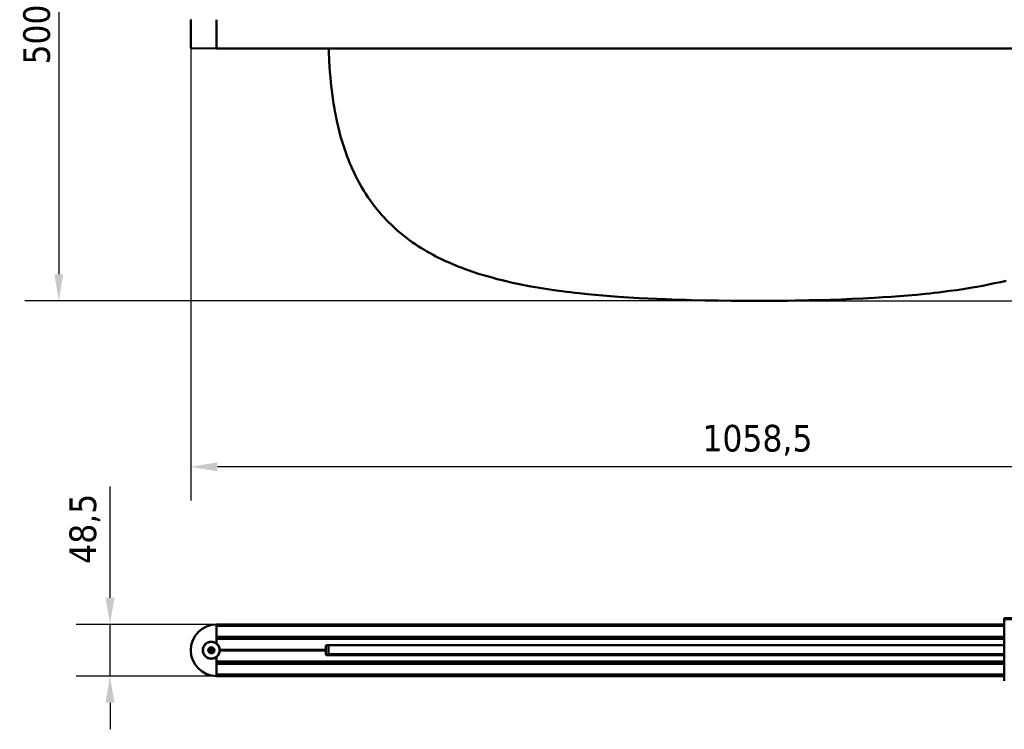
# Model space of a CAD drawing. Header units: millimetres. Extents: x 1402 to 3050, y 986 to 2575.
# Tile 1 of 6: x 1402 to 2326, y 992 to 1658. Entities that reach past the tile are written whole.
import ezdxf

# ---------------------------------------------------------------- set-up
doc = ezdxf.new("R2010")
doc.units = ezdxf.units.MM
doc.header["$LTSCALE"] = 10
doc.layers.add('Quota (ISO)', color=7, linetype='Continuous', lineweight=25)
doc.layers.add('Visibile (ISO)', color=7, linetype='Continuous', lineweight=50)
doc.styles.add('Testo nota (ISO)', font='tahoma.ttf')
doc.dimstyles.new('PENTA', dxfattribs={"dimscale": 10, "dimtxt": 2.5, "dimasz": 2.5, "dimexe": 3.175, "dimexo": 0, "dimgap": 0.762, "dimtad": 1, "dimrnd": 1e-08, "dimtxsty": 'Testo nota (ISO)', "dimcen": 0.09, "dimdle": 10, "dimclrd": 256, "dimclre": 256, "dimclrt": 256, "dimazin": 2, "dimtfac": 0.8, "dimtmove": 0, "dimatfit": 3, "dimfxl": 1, "dimtolj": 1, "dimlwd": -1, "dimlwe": -1, "dimarcsym": 0})

# ---------------------------------------------------------------- blocks, each defined once
blk = doc.blocks.new('*D6')
at = {"layer": 'Defpoints', "color": 0, "transparency": 16777216}
for p in [(1562.91, 1644.95), (2621.41, 1631.81), (1562.91, 1238.61)]:
    blk.add_point(p, dxfattribs=at)
at = {"layer": 'Quota (ISO)', "transparency": 16777216}
for p, q in [((1562.91, 1644.95), (1562.91, 1206.86)), ((2621.41, 1631.81), (2621.41, 1206.86)), ((2596.41, 1238.61), (1587.91, 1238.61))]:
    blk.add_line(p, q, dxfattribs=at)
for points in [[(1587.91, 1242.77), (1587.91, 1234.44), (1562.91, 1238.61)], [(2596.41, 1242.77), (2596.41, 1234.44), (2621.41, 1238.61)]]:
    blk.add_solid(points, dxfattribs=at)
at = {"layer": 'Quota (ISO)', "transparency": 16777216, "insert": (2042.82, 1278.01), "char_height": 25, "attachment_point": 1, "style": 'Testo nota (ISO)'}
blk.add_mtext('\\A1;1058,5', dxfattribs=at)
blk = doc.blocks.new('*D11')
at = {"layer": 'Defpoints', "color": 0, "transparency": 16777216}
for p in [(1587.16, 1090.71), (1487.16, 1042.21), (1587.16, 1042.21)]:
    blk.add_point(p, dxfattribs=at)
at = {"layer": 'Quota (ISO)', "transparency": 16777216}
for p, q in [((1487.16, 1115.71), (1487.16, 1220.2)), ((1587.16, 1090.71), (1455.41, 1090.71)), ((1487.16, 1042.21), (1487.16, 1090.71)), ((1587.16, 1042.21), (1455.41, 1042.21)), ((1487.16, 1017.21), (1487.16, 992.21))]:
    blk.add_line(p, q, dxfattribs=at)
for points in [[(1482.99, 1115.71), (1491.32, 1115.71), (1487.16, 1090.71)], [(1482.99, 1017.21), (1491.32, 1017.21), (1487.16, 1042.21)]]:
    blk.add_solid(points, dxfattribs=at)
at = {"layer": 'Quota (ISO)', "transparency": 16777216, "insert": (1463.64, 1180.46), "char_height": 25, "attachment_point": 5, "rotation": 90, "style": 'Testo nota (ISO)'}
blk.add_mtext('\\A1;48,5', dxfattribs=at)
blk = doc.blocks.new('*D12')
at = {"layer": 'Defpoints', "color": 0, "transparency": 16777216}
for p in [(2092.24, 1894.36), (1439.13, 1394.4), (2082.16, 1394.4)]:
    blk.add_point(p, dxfattribs=at)
at = {"layer": 'Quota (ISO)', "transparency": 16777216}
for p, q in [((2092.24, 1894.36), (1407.38, 1894.36)), ((1439.13, 1869.36), (1439.13, 1419.4)), ((2082.16, 1394.4), (1407.38, 1394.4))]:
    blk.add_line(p, q, dxfattribs=at)
for points in [[(1434.97, 1869.36), (1443.3, 1869.36), (1439.13, 1894.36)], [(1434.97, 1419.4), (1443.3, 1419.4), (1439.13, 1394.4)]]:
    blk.add_solid(points, dxfattribs=at)
at = {"layer": 'Quota (ISO)', "transparency": 16777216, "insert": (1418.5, 1644.38), "char_height": 25, "attachment_point": 5, "rotation": 90, "style": 'Testo nota (ISO)'}
blk.add_mtext('\\A1;500', dxfattribs=at)
blk = doc.blocks.new('*D13')
at = {"layer": 'Defpoints', "color": 0, "transparency": 16777216}
for p in [(2470.51, 2162.91), (2866.17, 2162.91), (2082.16, 1394.4)]:
    blk.add_point(p, dxfattribs=at)
at = {"layer": 'Quota (ISO)', "transparency": 16777216}
for p, q in [((2470.51, 2162.91), (2897.92, 2162.91)), ((2866.17, 1419.4), (2866.17, 2137.91)), ((2082.16, 1394.4), (2897.92, 1394.4))]:
    blk.add_line(p, q, dxfattribs=at)
for points in [[(2862, 2137.91), (2870.33, 2137.91), (2866.17, 2162.91)], [(2862, 1419.4), (2870.33, 1419.4), (2866.17, 1394.4)]]:
    blk.add_solid(points, dxfattribs=at)
at = {"layer": 'Quota (ISO)', "transparency": 16777216, "insert": (2845.53, 1778.65), "char_height": 25, "width": 417.2148, "attachment_point": 5, "rotation": 90, "style": 'Testo nota (ISO)'}
blk.add_mtext('\\A1;H MAX 300', dxfattribs=at)

msp = doc.modelspace()

# ---------------------------------------------------------------- linework, layer by layer
at = {"layer": 'Visibile (ISO)'}
for p, q in [((1562.906, 1658.091), (1562.906, 1631.81)), ((1587.156, 1631.551), (1587.156, 1658.351)), ((1587.156, 1658.301), (1587.156, 1631.601)), ((1587.156, 1631.351), (1563.154, 1631.56)), ((1587.156, 1631.551), (1587.156, 1631.351)), ((2597.156, 1631.351), (1587.156, 1631.351)), ((1692.322, 1631.351), (1692.392, 1628.813)), ((1692.392, 1628.813), (1692.498, 1625.709)), ((1692.498, 1625.709), (1692.623, 1622.652)), ((1692.623, 1622.652), (1692.769, 1619.604)), ((1692.769, 1619.604), (1693.059, 1614.512)), ((1693.059, 1614.512), (1693.409, 1609.447)), ((1693.409, 1609.447), (1693.819, 1604.411)), ((1693.819, 1604.411), (1694.292, 1599.405)), ((1694.292, 1599.405), (1694.829, 1594.431)), ((1694.829, 1594.431), (1695.432, 1589.49)), ((1695.432, 1589.49), (1696.102, 1584.585)), ((1696.102, 1584.585), (1696.84, 1579.718)), ((1696.84, 1579.718), (1697.649, 1574.889)), ((1697.649, 1574.889), (1698.08, 1572.49)), ((1698.08, 1572.49), (1698.529, 1570.102)), ((1698.529, 1570.102), (1698.997, 1567.724)), ((1698.997, 1567.724), (1699.483, 1565.358)), ((1699.483, 1565.358), (1699.988, 1563.003)), ((1699.988, 1563.003), (1700.511, 1560.66)), ((1700.511, 1560.66), (1701.453, 1556.67)), ((1701.453, 1556.67), (1702.451, 1552.717)), ((1702.451, 1552.717), (1703.508, 1548.8)), ((1703.508, 1548.8), (1704.622, 1544.923)), ((1704.622, 1544.923), (1705.796, 1541.086)), ((1705.796, 1541.086), (1707.029, 1537.29)), ((1707.029, 1537.29), (1708.323, 1533.536)), ((1708.323, 1533.536), (1709.729, 1529.692)), ((1709.729, 1529.692), (1710.457, 1527.788)), ((1710.457, 1527.788), (1711.202, 1525.897)), ((1711.202, 1525.897), (1712.221, 1523.394)), ((1712.221, 1523.394), (1713.269, 1520.914)), ((1713.269, 1520.914), (1714.348, 1518.458)), ((1714.348, 1518.458), (1715.739, 1515.42)), ((1715.739, 1515.42), (1717.177, 1512.421)), ((1717.177, 1512.421), (1718.663, 1509.46)), ((1718.663, 1509.46), (1720.196, 1506.538)), ((1720.196, 1506.538), (1721.776, 1503.656)), ((1721.776, 1503.656), (1723.405, 1500.815)), ((1723.405, 1500.815), (1725.235, 1497.763)), ((1725.235, 1497.763), (1727.122, 1494.761)), ((1727.122, 1494.761), (1729.066, 1491.809)), ((1729.066, 1491.809), (1731.066, 1488.909)), ((1731.066, 1488.909), (1733.121, 1486.061)), ((1733.121, 1486.061), (1735.233, 1483.265)), ((1735.233, 1483.265), (1737.399, 1480.523)), ((1737.399, 1480.523), (1739.62, 1477.835)), ((1739.62, 1477.835), (1741.895, 1475.2)), ((1741.895, 1475.2), (1744.224, 1472.621)), ((1744.224, 1472.621), (1746.605, 1470.095)), ((1746.605, 1470.095), (1748.813, 1467.849)), ((1748.813, 1467.849), (1751.063, 1465.649)), ((1751.063, 1465.649), (1753.354, 1463.494)), ((1753.354, 1463.494), (1755.687, 1461.385)), ((1755.687, 1461.385), (1758.059, 1459.321)), ((1758.059, 1459.321), (1760.471, 1457.302)), ((1760.471, 1457.302), (1762.675, 1455.524)), ((1762.675, 1455.524), (1764.91, 1453.782)), ((1764.91, 1453.782), (1767.175, 1452.076)), ((1767.175, 1452.076), (1769.47, 1450.407)), ((1769.47, 1450.407), (1771.004, 1449.321)), ((1771.004, 1449.321), (1772.552, 1448.252)), ((1772.552, 1448.252), (1774.134, 1447.182)), ((1774.134, 1447.182), (1775.73, 1446.128)), ((1775.73, 1446.128), (1778.575, 1444.307)), ((1778.575, 1444.307), (1781.459, 1442.534)), ((1781.459, 1442.534), (1784.38, 1440.809)), ((1784.38, 1440.809), (1787.336, 1439.132)), ((1787.336, 1439.132), (1790.327, 1437.501)), ((1790.327, 1437.501), (1792.846, 1436.177)), ((1792.846, 1436.177), (1795.387, 1434.884)), ((1795.387, 1434.884), (1797.951, 1433.623)), ((1797.951, 1433.623), (1799.87, 1432.705)), ((1799.87, 1432.705), (1801.8, 1431.805)), ((1801.8, 1431.805), (1803.78, 1430.904)), ((1803.78, 1430.904), (1805.772, 1430.02)), ((1805.772, 1430.02), (1808.588, 1428.807)), ((1808.588, 1428.807), (1811.426, 1427.626)), ((1811.426, 1427.626), (1814.286, 1426.477)), ((1814.286, 1426.477), (1816.445, 1425.636)), ((1816.445, 1425.636), (1818.616, 1424.812)), ((1818.616, 1424.812), (1822.992, 1423.215)), ((1822.992, 1423.215), (1827.412, 1421.684)), ((1827.412, 1421.684), (1831.875, 1420.217)), ((1831.875, 1420.217), (1836.379, 1418.813)), ((1836.379, 1418.813), (1840.921, 1417.468)), ((1840.921, 1417.468), (1845.5, 1416.182)), ((1845.5, 1416.182), (1850.248, 1414.918)), ((1850.248, 1414.918), (1855.032, 1413.711)), ((1855.032, 1413.711), (1859.85, 1412.559)), ((2322.305, 1412.064), (2327.744, 1413.337)), ((1859.85, 1412.559), (1864.701, 1411.462)), ((1864.701, 1411.462), (1869.583, 1410.415)), ((1869.583, 1410.415), (1872.584, 1409.8)), ((1872.584, 1409.8), (1875.596, 1409.202)), ((1875.596, 1409.202), (1878.751, 1408.598)), ((1878.751, 1408.598), (1881.918, 1408.012)), ((1881.918, 1408.012), (1888.151, 1406.917)), ((1888.151, 1406.917), (1893.906, 1405.971)), ((1893.906, 1405.971), (1899.695, 1405.079)), ((1899.695, 1405.079), (1905.515, 1404.239)), ((1905.515, 1404.239), (1911.366, 1403.447)), ((2274.685, 1403.677), (2281.109, 1404.566)), ((2281.109, 1404.566), (2287.495, 1405.516)), ((2287.495, 1405.516), (2293.843, 1406.529)), ((2293.843, 1406.529), (2300.15, 1407.609)), ((2300.15, 1407.609), (2305.745, 1408.633)), ((2305.745, 1408.633), (2311.303, 1409.714)), ((2311.303, 1409.714), (2316.824, 1410.857)), ((2316.824, 1410.857), (2322.305, 1412.064)), ((1911.366, 1403.447), (1915.228, 1402.952)), ((1915.228, 1402.952), (1919.102, 1402.477)), ((1919.102, 1402.477), (1923.098, 1402.007)), ((1923.098, 1402.007), (1927.106, 1401.558)), ((1927.106, 1401.558), (1935.047, 1400.725)), ((1935.047, 1400.725), (1942.232, 1400.035)), ((1942.232, 1400.035), (1949.45, 1399.398)), ((1949.45, 1399.398), (1956.7, 1398.81)), ((1956.7, 1398.81), (1963.982, 1398.269)), ((1963.982, 1398.269), (1968.853, 1397.934)), ((1968.853, 1397.934), (1973.736, 1397.617)), ((1973.736, 1397.617), (1983.54, 1397.038)), ((1983.54, 1397.038), (1991.746, 1396.609)), ((1991.746, 1396.609), (1999.984, 1396.224)), ((1999.984, 1396.224), (2008.251, 1395.881)), ((2008.251, 1395.881), (2014.425, 1395.652)), ((2014.425, 1395.652), (2020.615, 1395.445)), ((2020.615, 1395.445), (2026.911, 1395.255)), ((2026.911, 1395.255), (2033.222, 1395.086)), ((2033.222, 1395.086), (2045.379, 1394.815)), ((2045.379, 1394.815), (2057.589, 1394.612)), ((2057.589, 1394.612), (2069.848, 1394.474)), ((2122.762, 1394.561), (2129.712, 1394.656)), ((2129.712, 1394.656), (2136.312, 1394.766)), ((2136.312, 1394.766), (2142.897, 1394.896)), ((2142.897, 1394.896), (2152.994, 1395.135)), ((2152.994, 1395.135), (2163.052, 1395.424)), ((2163.052, 1395.424), (2173.07, 1395.768)), ((2173.07, 1395.768), (2183.046, 1396.168)), ((2183.046, 1396.168), (2193.639, 1396.662)), ((2193.639, 1396.662), (2198.916, 1396.937)), ((2198.916, 1396.937), (2204.18, 1397.231)), ((2204.18, 1397.231), (2212.05, 1397.711)), ((2212.05, 1397.711), (2219.887, 1398.238)), ((2219.887, 1398.238), (2227.69, 1398.816)), ((2227.69, 1398.816), (2235.458, 1399.448)), ((2235.458, 1399.448), (2243.719, 1400.188)), ((2243.719, 1400.188), (2251.935, 1400.997)), ((2251.935, 1400.997), (2256.05, 1401.432)), ((2256.05, 1401.432), (2260.152, 1401.886)), ((2260.152, 1401.886), (2264.195, 1402.355)), ((2264.195, 1402.355), (2268.226, 1402.845)), ((2268.226, 1402.845), (2274.685, 1403.677)), ((2069.848, 1394.474), (2082.156, 1394.397)), ((2082.156, 1394.397), (2102.156, 1394.397)), ((2102.156, 1394.397), (2115.797, 1394.486)), ((2115.797, 1394.486), (2122.762, 1394.561)), ((1587.156, 1090.51), (1587.156, 1090.71)), ((1587.156, 1090.71), (2326.006, 1090.71)), ((1587.156, 1090.51), (1587.156, 1089.514)), ((1587.156, 1072.705), (1587.156, 1090.46)), ((2615.006, 1096.46), (2326.006, 1096.46)), ((2326.006, 1095.46), (2326.006, 1096.46)), ((2615.006, 1095.46), (2326.006, 1095.46)), ((2326.006, 1095.21), (2326.006, 1037.71)), ((2327.006, 1095.21), (2326.006, 1095.21)), ((2326.006, 1089.314), (1587.156, 1089.314)), ((1587.156, 1079.106), (2326.006, 1079.106)), ((1587.156, 1078.906), (1587.156, 1077.65)), ((2326.006, 1077.45), (1587.156, 1077.45)), ((1588.302, 1077.2), (1587.156, 1077.21)), ((2326.006, 1077.2), (1588.156, 1077.2)), ((1590.152, 1066.7), (1689.656, 1066.7)), ((1590.152, 1066.22), (1689.656, 1066.22)), ((1592.156, 1066.22), (1592.156, 1066.7)), ((1689.656, 1066.47), (1592.156, 1066.47)), ((1689.656, 1066.47), (1592.156, 1066.47)), ((1689.656, 1066.7), (1689.656, 1070.2)), ((1689.656, 1066.47), (1689.656, 1066.7)), ((1689.656, 1066.22), (1689.656, 1066.47)), ((1689.656, 1062.72), (1689.656, 1066.22)), ((1692.181, 1070.91), (1689.952, 1070.91)), ((1690.656, 1071.2), (2326.006, 1071.2)), ((1692.156, 1070.91), (1692.156, 1062.681)), ((1692.192, 1062.681), (1692.156, 1062.681)), ((1692.192, 1071.181), (1692.182, 1071.181)), ((1692.301, 1071.181), (1692.192, 1071.181)), ((1692.301, 1062.681), (1692.192, 1062.681)), ((1692.485, 1071.181), (1692.301, 1071.181)), ((1692.485, 1062.681), (1692.301, 1062.681)), ((1692.607, 1071.181), (1692.485, 1071.181)), ((1692.607, 1062.681), (1692.485, 1062.681)), ((1692.75, 1071.181), (1692.607, 1071.181)), ((1692.75, 1062.681), (1692.607, 1062.681)), ((1692.91, 1071.181), (1692.75, 1071.181)), ((1692.91, 1062.681), (1692.75, 1062.681)), ((1693.091, 1071.181), (1692.91, 1071.181)), ((1693.091, 1062.681), (1692.91, 1062.681)), ((1693.45, 1071.181), (1693.091, 1071.181)), ((1693.45, 1062.681), (1693.091, 1062.681)), ((1693.872, 1071.181), (1693.45, 1071.181)), ((1693.872, 1062.681), (1693.45, 1062.681)), ((1694.358, 1071.181), (1693.872, 1071.181)), ((1694.358, 1062.681), (1693.872, 1062.681)), ((1694.91, 1071.181), (1694.358, 1071.181)), ((1694.91, 1062.681), (1694.358, 1062.681)), ((1695.528, 1071.181), (1694.91, 1071.181)), ((1695.528, 1062.681), (1694.91, 1062.681)), ((1696.216, 1071.181), (1695.528, 1071.181)), ((1696.216, 1062.681), (1695.528, 1062.681)), ((1696.973, 1071.181), (1696.216, 1071.181)), ((1696.973, 1062.681), (1696.216, 1062.681)), ((1697.793, 1071.181), (1696.973, 1071.181)), ((1697.793, 1062.681), (1696.973, 1062.681)), ((1698.23, 1071.181), (1697.793, 1071.181)), ((1698.23, 1062.681), (1697.793, 1062.681)), ((1698.685, 1071.181), (1698.23, 1071.181)), ((1698.685, 1062.681), (1698.23, 1062.681)), ((1699.321, 1071.181), (1698.685, 1071.181)), ((1699.321, 1062.681), (1698.685, 1062.681)), ((1699.989, 1071.181), (1699.321, 1071.181)), ((1699.989, 1062.681), (1699.321, 1062.681)), ((1700.691, 1071.181), (1699.989, 1071.181)), ((1700.691, 1062.681), (1699.989, 1062.681)), ((1701.616, 1071.181), (1700.691, 1071.181)), ((1701.616, 1062.681), (1700.691, 1062.681)), ((1702.595, 1071.181), (1701.616, 1071.181)), ((1702.595, 1062.681), (1701.616, 1062.681)), ((1703.628, 1071.181), (1702.595, 1071.181)), ((1703.628, 1062.681), (1702.595, 1062.681)), ((1704.717, 1071.181), (1703.628, 1071.181)), ((1704.717, 1062.681), (1703.628, 1062.681)), ((1705.862, 1071.181), (1704.717, 1071.181)), ((1705.862, 1062.681), (1704.717, 1062.681)), ((1707.064, 1071.181), (1705.862, 1071.181)), ((1707.064, 1062.681), (1705.862, 1062.681)), ((1708.426, 1071.181), (1707.064, 1071.181)), ((1708.426, 1062.681), (1707.064, 1062.681)), ((1709.132, 1071.181), (1708.426, 1071.181)), ((1709.132, 1062.681), (1708.426, 1062.681)), ((1709.856, 1071.181), (1709.132, 1071.181)), ((1709.856, 1062.681), (1709.132, 1062.681)), ((1710.973, 1071.181), (1709.856, 1071.181)), ((1710.973, 1062.681), (1709.856, 1062.681)), ((1712.129, 1071.181), (1710.973, 1071.181)), ((1712.129, 1062.681), (1710.973, 1062.681)), ((1713.323, 1071.181), (1712.129, 1071.181)), ((1713.323, 1062.681), (1712.129, 1062.681)), ((1714.557, 1071.181), (1713.323, 1071.181)), ((1714.557, 1062.681), (1713.323, 1062.681)), ((1715.974, 1071.181), (1714.557, 1071.181)), ((1715.974, 1062.681), (1714.557, 1062.681)), ((1717.44, 1071.181), (1715.974, 1071.181)), ((1717.44, 1062.681), (1715.974, 1062.681)), ((1718.954, 1071.181), (1717.44, 1071.181)), ((1718.954, 1062.681), (1717.44, 1062.681)), ((1720.517, 1071.181), (1718.954, 1071.181)), ((1720.517, 1062.681), (1718.954, 1062.681)), ((1722.13, 1071.181), (1720.517, 1071.181)), ((1722.13, 1062.681), (1720.517, 1062.681)), ((1723.791, 1071.181), (1722.13, 1071.181)), ((1723.791, 1062.681), (1722.13, 1062.681)), ((1725.606, 1071.181), (1723.791, 1071.181)), ((1725.606, 1062.681), (1723.791, 1062.681)), ((1727.476, 1071.181), (1725.606, 1071.181)), ((1727.476, 1062.681), (1725.606, 1062.681)), ((1729.401, 1071.181), (1727.476, 1071.181)), ((1729.401, 1062.681), (1727.476, 1062.681)), ((1731.38, 1071.181), (1729.401, 1071.181)), ((1731.38, 1062.681), (1729.401, 1062.681)), ((1733.413, 1071.181), (1731.38, 1071.181)), ((1733.413, 1062.681), (1731.38, 1062.681)), ((1735.5, 1071.181), (1733.413, 1071.181)), ((1735.5, 1062.681), (1733.413, 1062.681)), ((1737.64, 1071.181), (1735.5, 1071.181)), ((1737.64, 1062.681), (1735.5, 1062.681)), ((1739.832, 1071.181), (1737.64, 1071.181)), ((1739.832, 1062.681), (1737.64, 1062.681)), ((1742.076, 1071.181), (1739.832, 1071.181)), ((1742.076, 1062.681), (1739.832, 1062.681)), ((1744.372, 1071.181), (1742.076, 1071.181)), ((1744.372, 1062.681), (1742.076, 1062.681)), ((1746.719, 1071.181), (1744.372, 1071.181)), ((1746.719, 1062.681), (1744.372, 1062.681)), ((1748.914, 1071.181), (1746.719, 1071.181)), ((1748.914, 1062.681), (1746.719, 1062.681)), ((1751.151, 1071.181), (1748.914, 1071.181)), ((1751.151, 1062.681), (1748.914, 1062.681)), ((1753.429, 1071.181), (1751.151, 1071.181)), ((1753.429, 1062.681), (1751.151, 1062.681)), ((1755.747, 1071.181), (1753.429, 1071.181)), ((1755.747, 1062.681), (1753.429, 1062.681)), ((1758.105, 1071.181), (1755.747, 1071.181)), ((1758.105, 1062.681), (1755.747, 1062.681)), ((1760.502, 1071.181), (1758.105, 1071.181)), ((1760.502, 1062.681), (1758.105, 1062.681)), ((1762.692, 1071.181), (1760.502, 1071.181)), ((1762.692, 1062.681), (1760.502, 1062.681)), ((1764.913, 1071.181), (1762.692, 1071.181)), ((1764.913, 1062.681), (1762.692, 1062.681)), ((1767.164, 1071.181), (1764.913, 1071.181)), ((1767.164, 1062.681), (1764.913, 1062.681)), ((1769.444, 1071.181), (1767.164, 1071.181)), ((1769.444, 1062.681), (1767.164, 1062.681)), ((1770.98, 1071.181), (1769.444, 1071.181)), ((1770.98, 1062.681), (1769.444, 1062.681)), ((1772.529, 1071.181), (1770.98, 1071.181)), ((1772.529, 1062.681), (1770.98, 1062.681)), ((1775.664, 1071.181), (1772.529, 1071.181)), ((1775.664, 1062.681), (1772.529, 1062.681)), ((1778.174, 1071.181), (1775.664, 1071.181)), ((1778.174, 1062.681), (1775.664, 1062.681)), ((1780.714, 1071.181), (1778.174, 1071.181)), ((1780.714, 1062.681), (1778.174, 1062.681)), ((1783.282, 1071.181), (1780.714, 1071.181)), ((1783.282, 1062.681), (1780.714, 1062.681)), ((1785.879, 1071.181), (1783.282, 1071.181)), ((1785.879, 1062.681), (1783.282, 1062.681)), ((1787.626, 1071.181), (1785.879, 1071.181)), ((1787.626, 1062.681), (1785.879, 1062.681)), ((1789.385, 1071.181), (1787.626, 1071.181)), ((1789.385, 1062.681), (1787.626, 1062.681)), ((1792.937, 1071.181), (1789.385, 1071.181)), ((1792.937, 1062.681), (1789.385, 1062.681)), ((1796.536, 1071.181), (1792.937, 1071.181)), ((1796.536, 1062.681), (1792.937, 1062.681)), ((1800.18, 1071.181), (1796.536, 1071.181)), ((1800.18, 1062.681), (1796.536, 1062.681)), ((1803.866, 1071.181), (1800.18, 1071.181)), ((1803.866, 1062.681), (1800.18, 1062.681)), ((1807.594, 1071.181), (1803.866, 1071.181)), ((1807.594, 1062.681), (1803.866, 1062.681)), ((1811.362, 1071.181), (1807.594, 1071.181)), ((1811.362, 1062.681), (1807.594, 1062.681)), ((1815.168, 1071.181), (1811.362, 1071.181)), ((1815.168, 1062.681), (1811.362, 1062.681)), ((1819.011, 1071.181), (1815.168, 1071.181)), ((1819.011, 1062.681), (1815.168, 1062.681)), ((1822.89, 1071.181), (1819.011, 1071.181)), ((1822.89, 1062.681), (1819.011, 1062.681)), ((1826.804, 1071.181), (1822.89, 1071.181)), ((1826.804, 1062.681), (1822.89, 1062.681)), ((1830.75, 1071.181), (1826.804, 1071.181)), ((1830.75, 1062.681), (1826.804, 1062.681)), ((1834.063, 1071.181), (1830.75, 1071.181)), ((1834.063, 1062.681), (1830.75, 1062.681)), ((1837.397, 1071.181), (1834.063, 1071.181)), ((1837.397, 1062.681), (1834.063, 1062.681)), ((1840.752, 1071.181), (1837.397, 1071.181)), ((1840.752, 1062.681), (1837.397, 1062.681)), ((1843.282, 1071.181), (1840.752, 1071.181)), ((1843.282, 1062.681), (1840.752, 1062.681)), ((1845.823, 1071.181), (1843.282, 1071.181)), ((1845.823, 1062.681), (1843.282, 1062.681)), ((1848.451, 1071.181), (1845.823, 1071.181)), ((1848.451, 1062.681), (1845.823, 1062.681)), ((1851.09, 1071.181), (1848.451, 1071.181)), ((1851.09, 1062.681), (1848.451, 1062.681)), ((1853.823, 1071.181), (1851.09, 1071.181)), ((1853.823, 1062.681), (1851.09, 1062.681)), ((1856.568, 1071.181), (1853.823, 1071.181)), ((1856.568, 1062.681), (1853.823, 1062.681)), ((1862.007, 1071.181), (1856.568, 1071.181)), ((1862.007, 1062.681), (1856.568, 1062.681)), ((1867.488, 1071.181), (1862.007, 1071.181)), ((1867.488, 1062.681), (1862.007, 1062.681)), ((1873.008, 1071.181), (1867.488, 1071.181)), ((1873.008, 1062.681), (1867.488, 1062.681)), ((1878.567, 1071.181), (1873.008, 1071.181)), ((1878.567, 1062.681), (1873.008, 1062.681)), ((1884.161, 1071.181), (1878.567, 1071.181)), ((1884.161, 1062.681), (1878.567, 1062.681)), ((1890.468, 1071.181), (1884.161, 1071.181)), ((1890.468, 1062.681), (1884.161, 1062.681)), ((1896.816, 1071.181), (1890.468, 1071.181)), ((1896.816, 1062.681), (1890.468, 1062.681)), ((1903.203, 1071.181), (1896.816, 1071.181)), ((1903.203, 1062.681), (1896.816, 1062.681)), ((1909.627, 1071.181), (1903.203, 1071.181)), ((1909.627, 1062.681), (1903.203, 1062.681)), ((1916.086, 1071.181), (1909.627, 1071.181)), ((1916.086, 1062.681), (1909.627, 1062.681)), ((1920.116, 1071.181), (1916.086, 1071.181)), ((1920.116, 1062.681), (1916.086, 1062.681)), ((1924.159, 1071.181), (1920.116, 1071.181)), ((1924.159, 1062.681), (1920.116, 1062.681)), ((1928.262, 1071.181), (1924.159, 1071.181)), ((1928.262, 1062.681), (1924.159, 1062.681)), ((1932.376, 1071.181), (1928.262, 1071.181)), ((1932.376, 1062.681), (1928.262, 1062.681)), ((1940.593, 1071.181), (1932.376, 1071.181)), ((1940.593, 1062.681), (1932.376, 1062.681)), ((1948.853, 1071.181), (1940.593, 1071.181)), ((1948.853, 1062.681), (1940.593, 1062.681)), ((1956.621, 1071.181), (1948.853, 1071.181)), ((1956.621, 1062.681), (1948.853, 1062.681)), ((1955.656, 1062.431), (1955.656, 1062.431)), ((1955.656, 1062.431), (1975.156, 1062.431)), ((1964.425, 1071.181), (1956.621, 1071.181)), ((1964.425, 1062.681), (1956.621, 1062.681)), ((1972.262, 1071.181), (1964.425, 1071.181)), ((1972.262, 1062.681), (1964.425, 1062.681)), ((1980.132, 1071.181), (1972.262, 1071.181)), ((1980.132, 1062.681), (1972.262, 1062.681)), ((1985.395, 1071.181), (1980.132, 1071.181)), ((1985.395, 1062.681), (1980.132, 1062.681)), ((1990.673, 1071.181), (1985.395, 1071.181)), ((1990.673, 1062.681), (1985.395, 1062.681)), ((2001.266, 1071.181), (1990.673, 1071.181)), ((2001.266, 1062.681), (1990.673, 1062.681)), ((2011.242, 1071.181), (2001.266, 1071.181)), ((2011.242, 1062.681), (2001.266, 1062.681)), ((2021.26, 1071.181), (2011.242, 1071.181)), ((2021.26, 1062.681), (2011.242, 1062.681)), ((2031.318, 1071.181), (2021.26, 1071.181)), ((2031.318, 1062.681), (2021.26, 1062.681)), ((2041.414, 1071.181), (2031.318, 1071.181)), ((2041.414, 1062.681), (2031.318, 1062.681)), ((2047.999, 1071.181), (2041.414, 1071.181)), ((2047.999, 1062.681), (2041.414, 1062.681)), ((2054.599, 1071.181), (2047.999, 1071.181)), ((2054.599, 1062.681), (2047.999, 1062.681)), ((2061.549, 1071.181), (2054.599, 1071.181)), ((2061.549, 1062.681), (2054.599, 1062.681)), ((2068.515, 1071.181), (2061.549, 1071.181)), ((2068.515, 1062.681), (2061.549, 1062.681)), ((2082.156, 1071.181), (2068.515, 1071.181)), ((2082.156, 1062.681), (2068.515, 1062.681)), ((2102.321, 1071.181), (2082.156, 1071.181)), ((2102.321, 1062.681), (2082.156, 1062.681)), ((2114.587, 1071.181), (2102.321, 1071.181)), ((2114.587, 1062.681), (2102.321, 1062.681)), ((2126.805, 1071.181), (2114.587, 1071.181)), ((2126.805, 1062.681), (2114.587, 1062.681)), ((2138.973, 1071.181), (2126.805, 1071.181)), ((2138.973, 1062.681), (2126.805, 1062.681)), ((2151.089, 1071.181), (2138.973, 1071.181)), ((2151.089, 1062.681), (2138.973, 1062.681)), ((2157.401, 1071.181), (2151.089, 1071.181)), ((2157.401, 1062.681), (2151.089, 1062.681)), ((2163.696, 1071.181), (2157.401, 1071.181)), ((2163.696, 1062.681), (2157.401, 1062.681)), ((2169.886, 1071.181), (2163.696, 1071.181)), ((2169.886, 1062.681), (2163.696, 1062.681)), ((2176.061, 1071.181), (2169.886, 1071.181)), ((2176.061, 1062.681), (2169.886, 1062.681)), ((2184.328, 1071.181), (2176.061, 1071.181)), ((2184.328, 1062.681), (2176.061, 1062.681)), ((2192.565, 1071.181), (2184.328, 1071.181)), ((2192.565, 1062.681), (2184.328, 1062.681)), ((2200.771, 1071.181), (2192.565, 1071.181)), ((2200.771, 1062.681), (2192.565, 1062.681)), ((2210.575, 1071.181), (2200.771, 1071.181)), ((2210.575, 1062.681), (2200.771, 1062.681)), ((2207.156, 1061.72), (2207.156, 1062.681)), ((2209.156, 1062.431), (2209.156, 1062.431)), ((2209.156, 1062.431), (2228.656, 1062.431)), ((2215.459, 1071.181), (2210.575, 1071.181)), ((2215.459, 1062.681), (2210.575, 1062.681)), ((2220.33, 1071.181), (2215.459, 1071.181)), ((2220.33, 1062.681), (2215.459, 1062.681)), ((2227.611, 1071.181), (2220.33, 1071.181)), ((2227.611, 1062.681), (2220.33, 1062.681)), ((2234.862, 1071.181), (2227.611, 1071.181)), ((2234.862, 1062.681), (2227.611, 1062.681)), ((2242.08, 1071.181), (2234.862, 1071.181)), ((2242.08, 1062.681), (2234.862, 1062.681)), ((2249.264, 1071.181), (2242.08, 1071.181)), ((2249.264, 1062.681), (2242.08, 1062.681)), ((2257.205, 1071.181), (2249.264, 1071.181)), ((2257.205, 1062.681), (2249.264, 1062.681)), ((2261.214, 1071.181), (2257.205, 1071.181)), ((2261.214, 1062.681), (2257.205, 1062.681)), ((2265.21, 1071.181), (2261.214, 1071.181)), ((2265.21, 1062.681), (2261.214, 1062.681)), ((2269.084, 1071.181), (2265.21, 1071.181)), ((2269.084, 1062.681), (2265.21, 1062.681)), ((2272.946, 1071.181), (2269.084, 1071.181)), ((2272.946, 1062.681), (2269.084, 1062.681)), ((2278.796, 1071.181), (2272.946, 1071.181)), ((2278.796, 1062.681), (2272.946, 1062.681)), ((2284.617, 1071.181), (2278.796, 1071.181)), ((2284.617, 1062.681), (2278.796, 1062.681)), ((2290.405, 1071.181), (2284.617, 1071.181)), ((2290.405, 1062.681), (2284.617, 1062.681)), ((2296.161, 1071.181), (2290.405, 1071.181)), ((2296.161, 1062.681), (2290.405, 1062.681)), ((2302.393, 1071.181), (2296.161, 1071.181)), ((2302.393, 1062.681), (2296.161, 1062.681)), ((2305.56, 1071.181), (2302.393, 1071.181)), ((2305.56, 1062.681), (2302.393, 1062.681)), ((2308.716, 1071.181), (2305.56, 1071.181)), ((2308.716, 1062.681), (2305.56, 1062.681)), ((2311.728, 1071.181), (2308.716, 1071.181)), ((2311.728, 1062.681), (2308.716, 1062.681)), ((2314.729, 1071.181), (2311.728, 1071.181)), ((2314.729, 1062.681), (2311.728, 1062.681)), ((2319.611, 1071.181), (2314.729, 1071.181)), ((2319.611, 1062.681), (2314.729, 1062.681)), ((2324.462, 1071.181), (2319.611, 1071.181)), ((2324.462, 1062.681), (2319.611, 1062.681)), ((2326.006, 1071.181), (2324.462, 1071.181)), ((2326.006, 1062.681), (2324.462, 1062.681)), ((2325.893, 1063.71), (2325.893, 1069.21)), ((2325.893, 1069.21), (2326.006, 1069.21)), ((2325.893, 1063.71), (2326.006, 1063.71)), ((1587.156, 1042.46), (1587.156, 1060.215)), ((1587.156, 1055.71), (1588.302, 1055.72)), ((1587.156, 1055.47), (2326.006, 1055.47)), ((1587.156, 1055.27), (1587.156, 1054.014)), ((2326.006, 1053.814), (1587.156, 1053.814)), ((2326.006, 1055.72), (1588.156, 1055.72)), ((1689.952, 1062.01), (1954.841, 1062.01)), ((2326.006, 1061.72), (1690.656, 1061.72)), ((1975.971, 1062.01), (1977.156, 1062.01)), ((2207.156, 1062.01), (2208.341, 1062.01)), ((2229.471, 1062.01), (2326.006, 1062.01)), ((1587.156, 1043.606), (2326.006, 1043.606)), ((1587.156, 1043.406), (1587.156, 1042.41)), ((1587.156, 1042.411), (1587.156, 1042.21)), ((2326.006, 1042.21), (1587.156, 1042.21))]:
    msp.add_line(p, q, dxfattribs=at)
for radius in [8, 7.8, 2.9, 2.7, 1.23]:
    msp.add_circle((1582.156, 1066.46), radius, dxfattribs=at)
for centre, radius, start, end in [((1563.156, 1658.091), 0.25, 90.500006, 180.000006), ((1563.156, 1631.81), 0.25, 180.000006, 269.500006), ((1587.156, 1066.46), 24.25, 90, 270), ((1588.156, 1076.2), 1, 90, 180), ((1690.656, 1070.2), 1, 90, 180), ((1690.656, 1069.97), 1, 109.948444, 180), ((1690.656, 1062.97), 1, 180, 253.739795), ((1690.656, 1062.72), 1, 180, 270), ((1955.656, 1061.431), 1, 90, 163.174428), ((1955.656, 1061.431), 1, 90, 144.587497), ((1975.156, 1061.431), 1, 16.825572, 90), ((2209.156, 1061.431), 1, 90, 163.174428), ((2209.156, 1061.431), 1, 90, 144.587497), ((2228.656, 1061.431), 1, 16.825572, 90), ((1588.156, 1056.72), 1, 180, 270)]:
    msp.add_arc(centre, radius, start, end, dxfattribs=at)
msp.add_ellipse((1977.156, 1060.681), major_axis=(0, 2), ratio=0.0000316, start_param=6.2825951, end_param=7.3070724, dxfattribs=at)

# ---------------------------------------------------------------- dimensions: what is measured, and where the dimension line sits
at = {"layer": 'Quota (ISO)'}
dim = msp.add_linear_dim(base=(2866.167, 2162.908), p1=(2082.156, 1394.397), p2=(2470.506, 2162.908), angle=90, text='H MAX 300', dimstyle='PENTA', override={"dimatfit": 1}, dxfattribs=at)
dim.commit()
dim.dimension.update_dxf_attribs({"geometry": '*D13', "text_midpoint": (2845.527, 1778.653)})
for base, p1, p2, angle, override, picture, middle in [((1439.134, 1394.397), (2092.238, 1894.359), (2082.156, 1394.397), 90, {"dimgap": 0.762, "dimdec": 0, "dimtol": 0, "dimlim": 0, "dimtp": 0, "dimtm": 0, "dimtdec": 0, "dimtofl": 0, "dimatfit": 1}, '*D12', (1439.134, 1644.378)), ((1562.906, 1238.606), (2621.406, 1631.81), (1562.906, 1644.951), 180, {"dimgap": 0.762, "dimdec": 2, "dimtol": 0, "dimlim": 0, "dimtp": 0, "dimtm": 0, "dimtdec": 2, "dimtofl": 0, "dimatfit": 1}, '*D6', (2092.156, 1238.606)), ((1487.156, 1042.21), (1587.156, 1090.71), (1587.156, 1042.21), 270, {"dimatfit": 1}, '*D11', (1487.156, 1180.457))]:
    dim = msp.add_linear_dim(base=base, p1=p1, p2=p2, angle=angle, dimstyle='PENTA', override=override, dxfattribs=at)
    dim.commit()
    dim.dimension.update_dxf_attribs({"geometry": picture, "text_midpoint": middle, "dimtype": 160})

doc.saveas('drawing.dxf')
